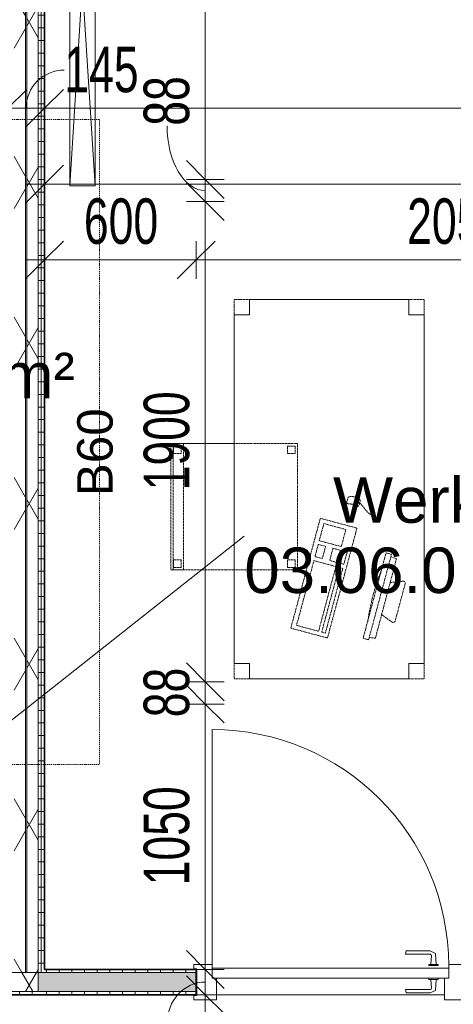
# Model space of a CAD drawing. Header units: millimetres. Extents: x -80560 to 110805, y -11020 to 52719.
# Tile 121 of 145: x 62070 to 63782, y 39612 to 43507. Entities that reach past the tile are written whole.
import ezdxf

# ---------------------------------------------------------------- set-up
doc = ezdxf.new("R2010")
doc.units = ezdxf.units.MM
doc.linetypes.add('DASHDOT2', pattern=[8, 4, -2, 0, -2])
doc.linetypes.add('DASHED2', pattern=[6, 4, -2])
for name, color, linetype, lineweight in [('A-ANNO-DIMS', 211, 'Continuous', 9), ('A-ANNO-DIMS-100', 211, 'Continuous', 9), ('A-ANNO-NOTE', 131, 'Continuous', 18), ('A-AREA-IDEN', 2, 'Continuous', 9), ('A-DETL-GENF', 92, 'Continuous', 18), ('A-DOOR', 31, 'Continuous', 18), ('A-GLAZ', 151, 'Continuous', 18), ('A-WALL', 113, 'Continuous', 35), ('A-WALL-PATT', 111, 'Continuous', 35), ('E-ELEC-EQPM', 71, 'Continuous', 18), ('I-FURN', 30, 'Continuous', 18), ('I-WALL', 2, 'Continuous', 18)]:
    doc.layers.add(name, color=color, linetype=linetype, lineweight=lineweight)
doc.styles.add('Arial', font='arial.ttf', dxfattribs={"height": 180})
doc.styles.add('Arial_1', font='arial.ttf', dxfattribs={"height": 140})
doc.styles.add('Arial_5', font='arial.ttf', dxfattribs={"width": 0.7, "height": 180})
doc.dimstyles.new('n3o_1_8', dxfattribs={"dimscale": 304.8, "dimtxt": 183.646692, "dimasz": 0.492126, "dimexe": 0.246063, "dimexo": 0.0625, "dimgap": 0.032808, "dimtad": 1, "dimdec": 0, "dimdsep": 46, "dimtxsty": 'Arial_5', "dimblk1": 'OBLIQUE', "dimblk2": 'OBLIQUE', "dimsah": 1, "dimcen": 0.09, "dimdle": 0.246063, "dimazin": 0, "dimtfac": 1, "dimtdec": 4, "dimtix": 1, "dimtmove": 0, "dimatfit": 3, "dimfxl": 0.246063, "dimfxlon": 1, "dimtvp": 1, "dimtolj": 1, "dimtzin": 0, "dimarcsym": 2})
doc.dimstyles.new('n3o_1_8_1', dxfattribs={"dimscale": 304.8, "dimtxt": 183.646692, "dimasz": 0.492126, "dimexe": 0.246063, "dimexo": 0.0625, "dimgap": 0.032808, "dimtad": 1, "dimdec": 0, "dimdsep": 46, "dimtxsty": 'Arial_5', "dimblk1": 'OBLIQUE', "dimblk2": 'OBLIQUE', "dimsah": 1, "dimcen": 0.09, "dimdle": 0.246063, "dimazin": 0, "dimtfac": 1, "dimtdec": 4, "dimtix": 1, "dimtmove": 1, "dimatfit": 3, "dimfxl": 0.246063, "dimfxlon": 1, "dimtvp": 1, "dimtolj": 1, "dimtzin": 0, "dimarcsym": 2})
doc.dimstyles.new('n3o_1_8_3', dxfattribs={"dimscale": 304.8, "dimtxt": 183.646692, "dimasz": 0.492126, "dimexe": 0.246063, "dimexo": 0.0625, "dimgap": 0.032808, "dimtad": 1, "dimdec": 0, "dimdsep": 46, "dimtxsty": 'Arial_5', "dimblk1": 'OBLIQUE', "dimblk2": 'OBLIQUE', "dimsah": 1, "dimcen": 0.09, "dimdle": 0.246063, "dimazin": 0, "dimtfac": 1, "dimtdec": 4, "dimtix": 1, "dimtmove": 0, "dimatfit": 3, "dimfxl": 0.246063, "dimfxlon": 1, "dimtvp": 1, "dimtolj": 1, "dimtzin": 0, "dimarcsym": 2})
pattern_1 = [(60, (24894.82, 0), (-274.963, 158.75), []), (120, (24894.82, 0), (-274.963, -158.75), [])]
pattern_2 = [(3e-13, (62022.32, 43775), (-2e-13, 50), [])]
pattern_3 = [(90, (67525.82, 39650), (-50, -1e-13), [])]

# ---------------------------------------------------------------- blocks, each defined once
blk = doc.blocks.new('32_n3o_deur_enkel met zijlicht - 90x139_17_K_930_2410x2070_deur glasstrook-33349589-DO_03 derde verdieping')
at = {"layer": 'A-GLAZ'}
for p, q in [((-1035, 70), (-945, 70)), ((-1035, 53), (-1035, 70)), ((-1023, 53), (-1035, 53)), ((-1023, -52), (-1023, 53)), ((-945, 70), (-945, -15)), ((-45, 70), (-945, 70)), ((-45, 70), (45, 70)), ((-45, -15), (-45, 70)), ((45, 70), (45, -15)), ((945, 70), (1035, 70)), ((945, -15), (945, 70)), ((1023, 53), (1023, -52)), ((1035, 53), (1023, 53)), ((1035, 70), (1035, 53)), ((-1035, -52), (-1023, -52)), ((-1035, -69), (-1035, -52)), ((-962, -69), (-1035, -69)), ((-962, -39), (-962, -69)), ((-962, -69), (-28, -69)), ((-28, -69), (-28, -39)), ((28, -69), (-28, -69)), ((28, -55), (28, -69)), ((962, -69), (962, -55)), ((1035, -69), (962, -69)), ((1023, -52), (1035, -52)), ((1035, -52), (1035, -69))]:
    blk.add_line(p, q, dxfattribs=at)
blk = doc.blocks.new('30_n3o_deur_dicht - 40mm_draai_LS-31987325-DO_03 derde verdieping')
at = {"layer": 'A-DOOR'}
for p, q in [((-934, -40), (-934, 0)), ((-934, 0), (0, 0)), ((0, 0), (0, -40)), ((0, -40), (-934, -40))]:
    blk.add_line(p, q, dxfattribs=at)
blk = doc.blocks.new('30_n3o_beslag_deurkruk_met_schild - std-887349-DO_03 derde verdieping')
at = {"layer": 'A-DOOR'}
for p, q in [((-10, 5), (-7.8, 48.4)), ((-7.8, 48.4), (12.7, 58)), ((8.3, 39.7), (10, 5)), ((12.7, 58), (108, 58)), ((111, 45), (13.3, 45)), ((108, 58), (111, 45)), ((18.5, 5), (-18.5, 5)), ((-18.5, 5), (-18.5, 0)), ((18.5, 0), (18.5, 5))]:
    blk.add_line(p, q, dxfattribs=at)
at = {"layer": 'A-DOOR', "flags": 128}
blk.add_lwpolyline([(13.3, 45), (11.3, 44.6), (9.6, 43.4), (8.6, 41.7), (8.3, 39.7)], dxfattribs=at)
blk = doc.blocks.new('30_n3o_beslag_deurkruk_met_schild - std-V215-DO_03 derde verdieping')
at = {"layer": 'A-DOOR'}
for p, q in [((18.5, 0), (-18.5, 0)), ((-18.5, 0), (-18.5, -5)), ((18.5, -5), (18.5, 0)), ((-18.5, -5), (18.5, -5)), ((-7.8, -48.4), (-10, -5)), ((10, -5), (8.3, -39.7)), ((12.7, -58), (-7.8, -48.4)), ((108, -58), (12.7, -58)), ((13.3, -45), (111, -45)), ((111, -45), (108, -58))]:
    blk.add_line(p, q, dxfattribs=at)
at = {"layer": 'A-DOOR', "flags": 128}
blk.add_lwpolyline([(8.3, -39.7), (8.6, -41.7), (9.6, -43.4), (11.3, -44.6), (13.3, -45)], dxfattribs=at)
blk = doc.blocks.new('00_n3o_symbool_swingangle - std-31756284-DO_03 derde verdieping')
at = {"layer": 'A-DOOR'}
blk.add_line((-415, 10), (-415, 944), dxfattribs=at)
blk.add_arc((-415, 10), 934, 360, 90, dxfattribs=at)
blk = doc.blocks.new('82_tafel1 - tafel 750x1500x700 2-30673035-DO_03 derde verdieping')
at = {"layer": 'I-FURN', "linetype": 'DASHED2'}
for p, q in [((750, 375), (-750, 375)), ((-750, 375), (-750, -375)), ((750, 375), (-750, 375)), ((-750, 375), (-750, -375)), ((-750, 375), (-750, 315)), ((-690, 375), (-750, 375)), ((-690, 315), (-690, 375)), ((-690, 375), (690, 375)), ((-690, 375), (-690, 315)), ((690, 375), (690, 315)), ((690, 315), (690, 375)), ((750, 375), (690, 375)), ((750, -375), (750, 375)), ((750, -375), (750, 375)), ((750, 315), (750, 375)), ((-750, -315), (-750, 315)), ((-750, 315), (-690, 315)), ((-690, 315), (-750, 315)), ((690, 315), (750, 315)), ((750, 315), (690, 315)), ((750, 315), (750, -315)), ((-690, -315), (-750, -315)), ((-750, -315), (-690, -315)), ((-750, -315), (-750, -375)), ((-690, -375), (-690, -315)), ((-690, -315), (-690, -375)), ((750, -315), (690, -315)), ((690, -315), (690, -375)), ((690, -375), (690, -315)), ((690, -315), (750, -315)), ((750, -375), (750, -315)), ((-750, -375), (750, -375)), ((-750, -375), (750, -375)), ((-750, -375), (-690, -375)), ((690, -375), (-690, -375)), ((690, -375), (750, -375))]:
    blk.add_line(p, q, dxfattribs=at)
blk = doc.blocks.new('82_zitmeubel - stoel 500x500-V244-DO_03 derde verdieping')
at = {"layer": 'I-FURN', "linetype": 'DASHED2'}
for p, q in [((-192.1, -13), (-192.1, 237)), ((-192.1, 237), (-192.1, -13)), ((-192.1, 237), (307.9, 237)), ((-192.1, 237), (307.9, 237)), ((307.9, 237), (307.9, -13)), ((307.9, -13), (307.9, 237)), ((-182.1, 226), (-182.1, 198)), ((-182.1, 198), (-182.1, 226)), ((-153.1, 227), (-181.1, 227)), ((-181.1, 227), (-153.1, 227)), ((-181.1, 197), (-153.1, 197)), ((-153.1, 197), (-181.1, 197)), ((-152.1, 198), (-152.1, 226)), ((-152.1, 226), (-152.1, 198)), ((267.9, 226), (267.9, 198)), ((267.9, 198), (267.9, 226)), ((296.9, 227), (268.9, 227)), ((268.9, 227), (296.9, 227)), ((268.9, 197), (296.9, 197)), ((296.9, 197), (268.9, 197)), ((297.9, 198), (297.9, 226)), ((297.9, 226), (297.9, 198)), ((-192.1, -213), (-192.1, -13)), ((-192.1, -13), (-192.1, -263)), ((307.9, -13), (307.9, -213)), ((307.9, -263), (307.9, -13)), ((-192.1, -254.1), (-192.1, -213)), ((307.9, -213), (-192.1, -213)), ((-182.1, -224), (-182.1, -252)), ((-182.1, -252), (-182.1, -224)), ((-153.1, -223), (-181.1, -223)), ((-181.1, -223), (-153.1, -223)), ((-152.1, -252), (-152.1, -224)), ((-152.1, -224), (-152.1, -252)), ((267.9, -224), (267.9, -252)), ((267.9, -252), (267.9, -224)), ((296.9, -223), (268.9, -223)), ((268.9, -223), (296.9, -223)), ((297.9, -252), (297.9, -224)), ((297.9, -224), (297.9, -252)), ((307.9, -213), (307.9, -254.1)), ((-192.1, -263), (-192.1, -254.1)), ((307.9, -254.1), (-192.1, -254.1)), ((-192.1, -263), (307.9, -263)), ((-192.1, -263), (307.9, -263)), ((-181.1, -253), (-153.1, -253)), ((-153.1, -253), (-181.1, -253)), ((268.9, -253), (296.9, -253)), ((296.9, -253), (268.9, -253)), ((307.9, -254.1), (307.9, -263))]:
    blk.add_line(p, q, dxfattribs=at)
for centre, start, end in [((-181.1, 226), 120, 180), ((-181.1, 226), 135, 180), ((-181.1, 198), 180, 270), ((-181.1, 198), 180, 225), ((-181.1, 226), 90, 135), ((-181.1, 198), 225, 270), ((-181.1, 226), 90, 120), ((-153.1, 226), 360, 90), ((-153.1, 226), 45, 90), ((-153.1, 198), 270, 0), ((-153.1, 198), 270, 300), ((-153.1, 198), 300, 0), ((-153.1, 226), 30, 45), ((-153.1, 226), 360, 30), ((268.9, 226), 90, 180), ((268.9, 226), 105, 180), ((268.9, 198), 180, 270), ((268.9, 198), 180, 270), ((268.9, 226), 90, 105), ((296.9, 226), 75, 90), ((296.9, 226), 75, 90), ((296.9, 198), 270, 360), ((296.9, 198), 270, 330), ((296.9, 226), 15, 75), ((296.9, 226), 360, 75), ((296.9, 198), 330, 360), ((296.9, 226), 360, 15), ((-181.1, -224), 90, 180), ((-181.1, -224), 90, 180), ((-153.1, -224), 0, 90), ((-153.1, -224), 0, 90), ((268.9, -224), 90, 180), ((268.9, -224), 90, 180), ((296.9, -224), 0, 90), ((296.9, -224), 60, 90), ((296.9, -224), 0, 60), ((-181.1, -252), 180, 270), ((-181.1, -252), 180, 270), ((-153.1, -252), 270, 0), ((-153.1, -252), 270, 0), ((268.9, -252), 180, 270), ((268.9, -252), 180, 270), ((296.9, -252), 270, 0), ((296.9, -252), 270, 285), ((296.9, -252), 285, 0)]:
    blk.add_arc(centre, 1, start, end, dxfattribs=at)
blk = doc.blocks.new('82_computer - std-30673037-DO_03 derde verdieping')
at = {"layer": 'I-FURN', "linetype": 'DASHED2'}
for p, q in [((-225, 0), (225, 0)), ((-225, -150), (-225, 0)), ((-208.5, -19), (56.6, -19)), ((-208.5, -109), (-208.5, -19)), ((56.6, -19), (56.6, -109)), ((73.4, -19), (123.4, -19)), ((73.4, -49), (73.4, -19)), ((123.4, -19), (123.4, -49)), ((138.4, -19), (208.4, -19)), ((138.4, -109), (138.4, -19)), ((208.4, -19), (208.4, -109)), ((225, 0), (225, -150)), ((123.4, -49), (73.4, -49)), ((56.6, -109), (-208.5, -109)), ((73.4, -79), (123.4, -79)), ((73.4, -109), (73.4, -79)), ((123.4, -109), (73.4, -109)), ((123.4, -79), (123.4, -109)), ((208.4, -109), (138.4, -109)), ((316.4, -84.6), (330.8, -84.6)), ((225, -150), (-225, -150)), ((-208.5, -121.9), (56.6, -121.9)), ((-208.5, -136.9), (-208.5, -121.9)), ((56.6, -136.9), (-208.5, -136.9)), ((56.6, -121.9), (56.6, -136.9)), ((73.4, -121.9), (123.4, -121.9)), ((73.4, -136.9), (73.4, -121.9)), ((123.4, -136.9), (73.4, -136.9)), ((123.4, -121.9), (123.4, -136.9)), ((340.9, -118.9), (310.5, -118.9)), ((330.8, -134.6), (316.4, -134.6)), ((321.6, -131.6), (321.6, -121.9)), ((321.6, -121.9), (325.5, -121.9)), ((325.5, -131.6), (321.6, -131.6)), ((323.6, -118.9), (323.6, -121.9)), ((323.6, -131.6), (323.6, -134.6)), ((325.5, -121.9), (325.5, -131.6)), ((-189.7, -286.2), (160.3, -286.2)), ((-189.7, -308.7), (-189.7, -286.2)), ((160.3, -308.7), (-189.7, -308.7)), ((-179.7, -308.7), (-177.2, -333)), ((148, -332.1), (150.3, -308.7)), ((160.3, -286.2), (160.3, -308.7)), ((-177.2, -333), (148, -332.1)), ((-98.4, -380), (-80.4, -332.7)), ((50.9, -332.3), (69, -380)), ((61.6, -390.8), (-90.9, -390.8))]:
    blk.add_line(p, q, dxfattribs=at)
for centre, radius, start, end in [((316.4, -92.6), 8, 90, 180), ((261.6, -109.6), 49.8, 340.0126, 19.9874), ((330.8, -92.6), 8, 0, 90), ((292, -109.6), 49.8, 340.0126, 19.9874), ((316.4, -126.6), 8, 180, 270), ((330.8, -126.6), 8, 270, 360), ((-14.7, -1180.4), 900.1, 83.4513, 96.5487), ((-90.9, -382.8), 8, 159.186, 270), ((61.6, -382.8), 8, 270, 20.814)]:
    blk.add_arc(centre, radius, start, end, dxfattribs=at)
blk.add_open_spline([(290.2, -192.8), (295.7, -164.5), (318.8, -151.1), (323.6, -134.6)], degree=3, dxfattribs=at)
blk = doc.blocks.new('82_apparaat_rechthoekig_met clearance - Digiboard-30673038-DO_03 derde verdieping')
at = {"layer": 'E-ELEC-EQPM'}
for p, q in [((50, 800), (-50, 800)), ((-50, 800), (-50, -800)), ((50, 800), (-50, 800)), ((-50, 800), (-50, -800)), ((50, -800), (-50, 800)), ((-50, -800), (50, 800)), ((50, 800), (-50, 800)), ((-50, 800), (-50, -800)), ((50, -800), (50, 800)), ((50, -800), (50, 800)), ((50, -800), (50, 800)), ((-50, -800), (50, -800)), ((-50, -800), (50, -800)), ((-50, -800), (50, -800))]:
    blk.add_line(p, q, dxfattribs=at)
blk = doc.blocks.new('01_n3o_symbool_lijn_met_tekst - brandwerend_B60-32162748-DO_03 derde verdieping')
at = {"layer": 'A-DETL-GENF', "color": 3, "linetype": 'DASHDOT2'}
blk.add_line((0, 0), (1957.3, 0), dxfattribs=at)
blk = doc.blocks.new('01_n3o_symbool_lijn_met_tekst - brandwerend_B60-31177811-DO_03 derde verdieping')
at = {"layer": 'A-DETL-GENF', "color": 3, "linetype": 'DASHDOT2'}
blk.add_line((0, 0), (2551.3, 0), dxfattribs=at)
blk = doc.blocks.new('DIMBLOCK196-DO_03 derde verdieping')
at = {"layer": 'A-ANNO-DIMS-100'}
for p, q in [((61782.3, 43156.7), (61857.3, 43231.7)), ((61782.3, 43231.7), (61782.3, 43081.7)), ((61782.3, 43156.7), (61782.3, 43231.7)), ((62022.3, 43156.7), (62097.3, 43231.7)), ((62022.3, 43231.7), (62022.3, 43081.7)), ((62022.3, 43156.7), (62022.3, 43231.7)), ((61782.3, 43156.7), (61707.3, 43081.7)), ((61782.3, 43156.7), (62022.3, 43156.7)), ((62022.3, 43156.7), (61947.3, 43081.7))]:
    blk.add_line(p, q, dxfattribs=at)
blk.add_ellipse((61730.8, 43156.7), major_axis=(171.5, 0), ratio=0.881966, start_param=0, end_param=1.570796, dxfattribs=at)
at = {"layer": 'A-ANNO-DIMS-100', "color": 0, "insert": (61442.6, 43400.4), "char_height": 180, "width": 345.821, "attachment_point": 1, "line_spacing_factor": 0.941778, "style": 'Arial_5'}
blk.add_mtext('240', dxfattribs=at)
blk = doc.blocks.new('_Oblique')
at = {"color": 0, "linetype": 'ByBlock', "lineweight": -2}
blk.add_line((-0.5, -0.5), (0.5, 0.5), dxfattribs=at)
blk = doc.blocks.new('DIMBLOCK197-DO_03 derde verdieping')
at = {"layer": 'A-ANNO-DIMS-100'}
for p, q in [((62022.3, 43156.7), (62097.3, 43231.7)), ((62022.3, 43231.7), (62022.3, 43081.7)), ((62022.3, 43156.7), (62022.3, 43231.7)), ((62167.3, 43156.7), (62242.3, 43231.7)), ((62167.3, 43231.7), (62167.3, 43081.7)), ((62167.3, 43156.7), (62167.3, 43231.7)), ((62022.3, 43156.7), (61947.3, 43081.7)), ((62022.3, 43156.7), (62167.3, 43156.7)), ((62167.3, 43156.7), (62092.3, 43081.7))]:
    blk.add_line(p, q, dxfattribs=at)
blk.add_ellipse((62245.8, 43156.7), major_axis=(0, 151.3), ratio=0.998389, start_param=0, end_param=1.570796, dxfattribs=at)
at = {"layer": 'A-ANNO-DIMS-100', "color": 0, "insert": (62245.8, 43400.4), "char_height": 180, "width": 345.821, "attachment_point": 1, "line_spacing_factor": 0.941778, "style": 'Arial_5'}
blk.add_mtext('145', dxfattribs=at)
blk = doc.blocks.new('DIMBLOCK198-DO_03 derde verdieping')
at = {"layer": 'A-ANNO-DIMS-100'}
for p, q in [((62167.3, 43156.7), (62242.3, 43231.7)), ((62167.3, 43231.7), (62167.3, 43081.7)), ((62167.3, 43156.7), (62167.3, 43231.7)), ((67244.8, 43156.7), (67319.8, 43231.7)), ((67244.8, 43231.7), (67244.8, 43081.7)), ((67244.8, 43156.7), (67244.8, 43231.7)), ((62167.3, 43156.7), (62092.3, 43081.7)), ((62167.3, 43156.7), (67244.8, 43156.7)), ((67244.8, 43156.7), (67169.8, 43081.7))]:
    blk.add_line(p, q, dxfattribs=at)
at = {"layer": 'A-ANNO-DIMS-100', "color": 0, "insert": (64513.9, 43400.4), "char_height": 180, "width": 461.094, "attachment_point": 1, "line_spacing_factor": 0.941778, "style": 'Arial_5'}
blk.add_mtext('5078', dxfattribs=at)
blk = doc.blocks.new('DIMBLOCK347-DO_03 derde verdieping')
at = {"layer": 'A-ANNO-DIMS-100'}
for p, q in [((62803, 39750), (62728, 39825)), ((62728, 39750), (62878, 39750)), ((62803, 39750), (62728, 39750)), ((62803, 39575), (62803, 39750)), ((62803, 39750), (62878, 39675)), ((62803, 39650), (62728, 39725)), ((62728, 39650), (62878, 39650)), ((62803, 39650), (62728, 39650)), ((62803, 39650), (62878, 39575))]:
    blk.add_line(p, q, dxfattribs=at)
blk.add_ellipse((62803, 39536.1), major_axis=(0, 163.9), ratio=0.922811, start_param=0, end_param=1.570796, dxfattribs=at)
at = {"layer": 'A-ANNO-DIMS-100', "color": 0, "insert": (62559.3, 39247.9), "char_height": 180, "width": 345.821, "attachment_point": 1, "rotation": 90, "line_spacing_factor": 0.941778, "style": 'Arial_5'}
blk.add_mtext('100', dxfattribs=at)
blk = doc.blocks.new('DIMBLOCK348-DO_03 derde verdieping')
at = {"layer": 'A-ANNO-DIMS-100'}
for p, q in [((62803, 40800), (62728, 40875)), ((62728, 40800), (62878, 40800)), ((62803, 40800), (62728, 40800)), ((62803, 39750), (62803, 40800)), ((62803, 40800), (62878, 40725)), ((62803, 39750), (62728, 39825)), ((62728, 39750), (62878, 39750)), ((62803, 39750), (62728, 39750)), ((62803, 39750), (62878, 39675))]:
    blk.add_line(p, q, dxfattribs=at)
at = {"layer": 'A-ANNO-DIMS-100', "color": 0, "insert": (62559.3, 40082.9), "char_height": 180, "width": 461.094, "attachment_point": 1, "rotation": 90, "line_spacing_factor": 0.941778, "style": 'Arial_5'}
blk.add_mtext('1050', dxfattribs=at)
blk = doc.blocks.new('DIMBLOCK349-DO_03 derde verdieping')
at = {"layer": 'A-ANNO-DIMS-100'}
for p, q in [((62803, 40887.5), (62728, 40962.5)), ((62728, 40887.5), (62878, 40887.5)), ((62803, 40887.5), (62728, 40887.5)), ((62803, 40800), (62728, 40875)), ((62803, 40800), (62803, 40887.5)), ((62803, 40887.5), (62878, 40812.5)), ((62728, 40800), (62878, 40800)), ((62803, 40800), (62728, 40800)), ((62803, 40800), (62878, 40725))]:
    blk.add_line(p, q, dxfattribs=at)
at = {"layer": 'A-ANNO-DIMS-100', "color": 0, "insert": (62559.3, 40747.7), "char_height": 180, "width": 230.547, "attachment_point": 1, "rotation": 90, "line_spacing_factor": 0.941778, "style": 'Arial_5'}
blk.add_mtext('88', dxfattribs=at)
blk = doc.blocks.new('DIMBLOCK350-DO_03 derde verdieping')
at = {"layer": 'A-ANNO-DIMS-100'}
for p, q in [((62803, 42787.5), (62728, 42862.5)), ((62728, 42787.5), (62878, 42787.5)), ((62803, 42787.5), (62728, 42787.5)), ((62803, 40887.5), (62803, 42787.5)), ((62803, 42787.5), (62878, 42712.5)), ((62803, 40887.5), (62728, 40962.5)), ((62728, 40887.5), (62878, 40887.5)), ((62803, 40887.5), (62728, 40887.5)), ((62803, 40887.5), (62878, 40812.5))]:
    blk.add_line(p, q, dxfattribs=at)
at = {"layer": 'A-ANNO-DIMS-100', "color": 0, "insert": (62559.3, 41645.4), "char_height": 180, "width": 461.094, "attachment_point": 1, "rotation": 90, "line_spacing_factor": 0.941778, "style": 'Arial_5'}
blk.add_mtext('1900', dxfattribs=at)
blk = doc.blocks.new('DIMBLOCK351-DO_03 derde verdieping')
at = {"layer": 'A-ANNO-DIMS-100'}
for p, q in [((62803, 42875), (62728, 42950)), ((62728, 42875), (62878, 42875)), ((62803, 42875), (62728, 42875)), ((62803, 42787.5), (62728, 42862.5)), ((62803, 42787.5), (62803, 42875)), ((62803, 42875), (62878, 42800)), ((62728, 42787.5), (62878, 42787.5)), ((62803, 42787.5), (62728, 42787.5)), ((62803, 42787.5), (62878, 42712.5))]:
    blk.add_line(p, q, dxfattribs=at)
blk.add_ellipse((62803, 43088), major_axis=(0, 256.8), ratio=0.589146, start_param=1.570796, end_param=3.141593, dxfattribs=at)
at = {"layer": 'A-ANNO-DIMS-100', "color": 0, "insert": (62559.3, 43088), "char_height": 180, "width": 230.547, "attachment_point": 1, "rotation": 90, "line_spacing_factor": 0.941778, "style": 'Arial_5'}
blk.add_mtext('88', dxfattribs=at)
blk = doc.blocks.new('DIMBLOCK352-DO_03 derde verdieping')
at = {"layer": 'A-ANNO-DIMS-100'}
for p, q in [((62803, 47550), (62728, 47625)), ((62728, 47550), (62878, 47550)), ((62803, 47550), (62728, 47550)), ((62803, 42875), (62803, 47550)), ((62803, 47550), (62878, 47475)), ((62803, 42875), (62728, 42950)), ((62728, 42875), (62878, 42875)), ((62803, 42875), (62728, 42875)), ((62803, 42875), (62878, 42800))]:
    blk.add_line(p, q, dxfattribs=at)
at = {"layer": 'A-ANNO-DIMS-100', "color": 0, "insert": (62559.3, 45020.4), "char_height": 180, "width": 461.094, "attachment_point": 1, "rotation": 90, "line_spacing_factor": 0.941778, "style": 'Arial_5'}
blk.add_mtext('4675', dxfattribs=at)
blk = doc.blocks.new('DIMBLOCK408-DO_03 derde verdieping')
at = {"layer": 'A-ANNO-DIMS-100'}
for p, q in [((62167.3, 42856.7), (62242.3, 42931.7)), ((62167.3, 42931.7), (62167.3, 42781.7)), ((62167.3, 42856.7), (62167.3, 42931.7)), ((66644.8, 42856.7), (66719.8, 42931.7)), ((66644.8, 42781.7), (66644.8, 42931.7)), ((62092.3, 42856.7), (66644.8, 42856.7)), ((62167.3, 42856.7), (62092.3, 42781.7)), ((66644.8, 42856.7), (66569.8, 42781.7)), ((66644.8, 42856.7), (66644.8, 42781.7))]:
    blk.add_line(p, q, dxfattribs=at)
at = {"layer": 'A-ANNO-DIMS-100', "color": 0, "insert": (64213.9, 43100.4), "char_height": 180, "width": 461.094, "attachment_point": 1, "line_spacing_factor": 0.941778, "style": 'Arial_5'}
blk.add_mtext('4478', dxfattribs=at)
blk = doc.blocks.new('DIMBLOCK411-DO_03 derde verdieping')
at = {"layer": 'A-ANNO-DIMS-100'}
for p, q in [((62167.3, 42556.7), (62242.3, 42631.7)), ((62167.3, 42631.7), (62167.3, 42481.7)), ((62167.3, 42556.7), (62167.3, 42631.7)), ((62767.3, 42556.7), (62842.3, 42631.7)), ((62767.3, 42481.7), (62767.3, 42631.7)), ((62092.3, 42556.7), (62767.3, 42556.7)), ((62167.3, 42556.7), (62092.3, 42481.7)), ((62767.3, 42556.7), (62692.3, 42481.7)), ((62767.3, 42556.7), (62767.3, 42481.7))]:
    blk.add_line(p, q, dxfattribs=at)
at = {"layer": 'A-ANNO-DIMS-100', "color": 0, "insert": (62323.2, 42800.4), "char_height": 180, "width": 345.821, "attachment_point": 1, "line_spacing_factor": 0.941778, "style": 'Arial_5'}
blk.add_mtext('600', dxfattribs=at)
blk = doc.blocks.new('DIMBLOCK412-DO_03 derde verdieping')
at = {"layer": 'A-ANNO-DIMS-100'}
for p, q in [((62767.3, 42556.7), (62842.3, 42631.7)), ((62767.3, 42481.7), (62767.3, 42631.7)), ((64817.3, 42556.7), (64892.3, 42631.7)), ((64817.3, 42481.7), (64817.3, 42631.7)), ((62767.3, 42556.7), (62692.3, 42481.7)), ((62767.3, 42556.7), (64817.3, 42556.7)), ((62767.3, 42556.7), (62767.3, 42481.7)), ((64817.3, 42556.7), (64742.3, 42481.7)), ((64817.3, 42556.7), (64817.3, 42481.7))]:
    blk.add_line(p, q, dxfattribs=at)
at = {"layer": 'A-ANNO-DIMS-100', "color": 0, "insert": (63600.2, 42800.4), "char_height": 180, "width": 461.094, "attachment_point": 1, "line_spacing_factor": 0.941778, "style": 'Arial_5'}
blk.add_mtext('2050', dxfattribs=at)

msp = doc.modelspace()

# ---------------------------------------------------------------- hatches: boundary and pattern name
at = {"layer": 'A-WALL-PATT', "lineweight": 18}
h = msp.add_hatch(dxfattribs=at)
h.set_pattern_fill('FP_2', color=256, style=0, pattern_type=2)
h.set_pattern_definition(pattern_1)
h.paths.add_polyline_path([(62092.3, 39737.5), (62092.3, 47800), (62047.3, 47800), (62047.3, 39737.5)], flags=0)
h = msp.add_hatch(dxfattribs=at)
h.set_pattern_fill('FP_2', color=256, style=0, pattern_type=2)
h.set_pattern_definition(pattern_1)
h.paths.add_polyline_path([(62142.3, 39737.5), (62142.3, 47800), (62097.3, 47800), (62097.3, 39737.5)], flags=0)
h = msp.add_hatch(dxfattribs=at)
h.set_pattern_fill('FP_36', color=256, angle=90, style=0, pattern_type=2)
h.set_pattern_definition(pattern_2)
h.paths.add_polyline_path([(62154.8, 39737.5), (62154.8, 47800), (62142.3, 47800), (62142.3, 39737.5), (62145.9, 39737.5)], flags=0)
h = msp.add_hatch(dxfattribs=at)
h.set_pattern_fill('FP_36', color=256, angle=90, style=0, pattern_type=2)
h.set_pattern_definition(pattern_2)
h.paths.add_polyline_path([(62167.3, 39737.5), (62167.3, 47800), (62154.8, 47800), (62154.8, 39737.5)], flags=0)
h = msp.add_hatch(dxfattribs=at)
h.set_pattern_fill('FP_2', color=256, style=0, pattern_type=2)
h.set_pattern_definition(pattern_1)
h.paths.add_polyline_path([(60599.8, 39662.5), (60739.8, 39662.5), (60739.8, 39737.5), (60599.8, 39737.5)], flags=0)
h.paths.add_polyline_path([(62142.3, 39662.5), (62142.3, 39737.5), (61799.8, 39737.5), (61799.8, 39662.5), (61852.3, 39662.5)], flags=0)
h.paths.add_polyline_path([(59469.8, 39662.5), (59539.8, 39662.5), (59539.8, 39737.5), (59469.8, 39737.5)], flags=0)
at = {"layer": 'A-WALL-PATT', "lineweight": 5}
h = msp.add_hatch(color=256, dxfattribs=at)
h.paths.add_polyline_path([(72884.3, 39662.5), (72884.3, 39737.5), (72224.8, 39737.5), (72224.8, 39662.5), (72424.4, 39662.5)], flags=0)
h.paths.add_polyline_path([(71164.8, 39662.5), (71164.8, 39737.5), (70114.8, 39737.5), (70114.8, 39662.5), (70662.4, 39662.5)], flags=0)
h.paths.add_polyline_path([(67874.8, 39662.5), (68064.8, 39662.5), (68064.8, 39737.5), (67874.8, 39737.5)], flags=0)
h.paths.add_polyline_path([(66624.8, 39662.5), (66814.8, 39662.5), (66814.8, 39737.5), (66624.8, 39737.5)], flags=0)
h.paths.add_polyline_path([(65564.8, 39662.5), (65564.8, 39737.5), (64817.3, 39737.5), (64817.3, 39662.5), (65376.3, 39662.5)], flags=0)
h.paths.add_polyline_path([(62767.3, 39662.5), (62767.3, 39737.5), (62142.3, 39737.5), (62142.3, 39662.5), (62439.6, 39662.5)], flags=0)
at = {"layer": 'A-WALL-PATT', "lineweight": 18}
h = msp.add_hatch(dxfattribs=at)
h.set_pattern_fill('FP_85', color=256, angle=90, style=0, pattern_type=2)
h.set_pattern_definition(pattern_3)
h.paths.add_polyline_path([(72884.3, 39737.5), (72884.3, 39750), (72224.8, 39750), (72224.8, 39737.5), (72424.4, 39737.5)], flags=0)
h.paths.add_polyline_path([(71164.8, 39737.5), (71164.8, 39750), (70114.8, 39750), (70114.8, 39737.5), (70662.4, 39737.5)], flags=0)
h.paths.add_polyline_path([(68064.8, 39737.5), (68064.8, 39750), (68032.3, 39750), (68032.3, 39737.5)], flags=0)
h.paths.add_polyline_path([(66732.3, 39737.5), (66814.8, 39737.5), (66814.8, 39750), (66732.3, 39750)], flags=0)
h.paths.add_polyline_path([(67874.8, 39737.5), (67957.3, 39737.5), (67957.3, 39750), (67874.8, 39750)], flags=0)
h.paths.add_polyline_path([(64817.3, 39737.5), (65564.8, 39737.5), (65564.8, 39750), (64817.3, 39750)], flags=0)
h.paths.add_polyline_path([(66624.8, 39737.5), (66657.3, 39737.5), (66657.3, 39750), (66624.8, 39750)], flags=0)
h.paths.add_polyline_path([(62167.3, 39737.5), (62767.3, 39737.5), (62767.3, 39750), (62167.3, 39750)], flags=0)
h = msp.add_hatch(dxfattribs=at)
h.set_pattern_fill('FP_34', color=256, angle=90, style=0, pattern_type=2)
h.set_pattern_definition([(90, (60818.57, 39650), (-50, -2e-13), [])])
h.paths.add_polyline_path([(62142.3, 39650), (62167.3, 39650), (62167.3, 39662.5), (61799.8, 39662.5), (61799.8, 39650), (61852.3, 39650)], flags=0)
h.paths.add_polyline_path([(60739.8, 39650), (60739.8, 39662.5), (60599.8, 39662.5), (60599.8, 39650), (60677.6, 39650)], flags=0)
h.paths.add_polyline_path([(59469.8, 39650), (59539.8, 39650), (59539.8, 39662.5), (59469.8, 39662.5)], flags=0)
h = msp.add_hatch(dxfattribs=at)
h.set_pattern_fill('FP_85', color=256, angle=90, style=0, pattern_type=2)
h.set_pattern_definition(pattern_3)
h.paths.add_polyline_path([(72884.3, 39650), (72884.3, 39662.5), (72224.8, 39662.5), (72224.8, 39650), (72424.4, 39650)], flags=0)
h.paths.add_polyline_path([(71164.8, 39650), (71164.8, 39662.5), (70114.8, 39662.5), (70114.8, 39650), (70662.4, 39650)], flags=0)
h.paths.add_polyline_path([(66624.8, 39650), (66814.8, 39650), (66814.8, 39662.5), (66624.8, 39662.5)], flags=0)
h.paths.add_polyline_path([(67874.8, 39650), (68064.8, 39650), (68064.8, 39662.5), (67874.8, 39662.5)], flags=0)
h.paths.add_polyline_path([(65564.8, 39650), (65564.8, 39662.5), (64817.3, 39662.5), (64817.3, 39650), (65376.3, 39650)], flags=0)
h.paths.add_polyline_path([(62167.3, 39650), (62767.3, 39650), (62767.3, 39662.5), (62167.3, 39662.5)], flags=0)

# ---------------------------------------------------------------- linework, layer by layer
at = {"layer": 'A-AREA-IDEN'}
msp.add_line((61385.5, 40221.1), (62956.9, 41463.9), dxfattribs=at)
at = {"layer": 'A-WALL', "lineweight": 18}
for p, q in [((62092.3, 47800), (62092.3, 39737.5)), ((62097.3, 47800), (62097.3, 39737.5)), ((62142.3, 47800), (62142.3, 39737.5)), ((62154.8, 47800), (62154.8, 39737.5)), ((61799.8, 39737.5), (62142.3, 39737.5)), ((62142.3, 39737.5), (62767.3, 39737.5)), ((62142.3, 39662.5), (62142.3, 39737.5)), ((61799.8, 39662.5), (62142.3, 39662.5)), ((62142.3, 39662.5), (62767.3, 39662.5))]:
    msp.add_line(p, q, dxfattribs=at)
at = {"layer": 'I-WALL', "lineweight": 35}
for p, q in [((62167.3, 39750), (62167.3, 47800)), ((62767.3, 39750), (62167.3, 39750)), ((62767.3, 39650), (62767.3, 39750)), ((61799.8, 39650), (62167.3, 39650)), ((62167.3, 39650), (62767.3, 39650))]:
    msp.add_line(p, q, dxfattribs=at)
at = {"layer": 'I-WALL'}
for p, q in [((62767.3, 39750), (62769.3, 39750)), ((62769.3, 39650), (62767.3, 39650)), ((63747.3, 39650), (62847.3, 39650))]:
    msp.add_line(p, q, dxfattribs=at)

# ---------------------------------------------------------------- block references
at = {"layer": 'A-DETL-GENF', "color": 3, "linetype": 'DASHDOT2'}
for p in [(60427.5, 43112.5), (60427.5, 40561.2)]:
    msp.add_blockref('01_n3o_symbool_lijn_met_tekst - brandwerend_B60-32162748-DO_03 derde verdieping', p, dxfattribs=at)
at = {"layer": 'A-DETL-GENF', "color": 3, "linetype": 'DASHDOT2', "rotation": 269.9999999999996}
msp.add_blockref('01_n3o_symbool_lijn_met_tekst - brandwerend_B60-31177811-DO_03 derde verdieping', (62384.8, 43112.5), dxfattribs=at)
at = {"layer": 'A-DOOR'}
msp.add_blockref('00_n3o_symbool_swingangle - std-31756284-DO_03 derde verdieping', (63245.3, 39755), dxfattribs=at)
at = {"layer": 'A-DOOR', "rotation": 180}
for name, p in [('30_n3o_beslag_deurkruk_met_schild - std-V215-DO_03 derde verdieping', (63704.3, 39765)), ('30_n3o_deur_dicht - 40mm_draai_LS-31987325-DO_03 derde verdieping', (62830.3, 39715)), ('30_n3o_beslag_deurkruk_met_schild - std-887349-DO_03 derde verdieping', (63704.3, 39715))]:
    msp.add_blockref(name, p, dxfattribs=at)
at = {"layer": 'A-GLAZ', "rotation": 180}
msp.add_blockref('32_n3o_deur_enkel met zijlicht - 90x139_17_K_930_2410x2070_deur glasstrook-33349589-DO_03 derde verdieping', (63792.3, 39700), dxfattribs=at)
at = {"layer": 'E-ELEC-EQPM'}
msp.add_blockref('82_apparaat_rechthoekig_met clearance - Digiboard-30673038-DO_03 derde verdieping', (62317.3, 43650), dxfattribs=at)
at = {"layer": 'I-FURN', "linetype": 'DASHED2'}
for name, p, rotation in [('82_tafel1 - tafel 750x1500x700 2-30673035-DO_03 derde verdieping', (63292.3, 41650), 90.00000000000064), ('82_zitmeubel - stoel 500x500-V244-DO_03 derde verdieping', (62930.3, 41638.4), 270.0000000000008), ('82_computer - std-30673037-DO_03 derde verdieping', (63198.9, 41317.4), 75.00000000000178)]:
    msp.add_blockref(name, p, dxfattribs=dict(at, rotation=rotation))

# ---------------------------------------------------------------- texts
at = {"layer": 'A-ANNO-NOTE', "color": 3, "linetype": 'DASHDOT2', "insert": (62296.8, 41622.1), "char_height": 140, "width": 408.861, "attachment_point": 1, "rotation": 90, "style": 'Arial_1'}
msp.add_mtext('B60', dxfattribs=at)
at = {"layer": 'A-AREA-IDEN', "char_height": 180, "attachment_point": 1, "style": 'Arial'}
for s, insert, width in [('03.05.02/2.5 m²', (60526, 42189.8), 2092.404), ('Werkkast', (63307.4, 41697), 1250.632), ('03.06.01/1.4 m²', (62956.9, 41419.2), 2092.404)]:
    msp.add_mtext(s, dxfattribs=dict(at, insert=insert, width=width))

# ---------------------------------------------------------------- dimensions: what is measured, and where the dimension line sits
at = {"layer": 'A-ANNO-DIMS'}
for base, p1, p2, override, picture, middle in [((62803, 47550), (62728, 42875), (62728, 47550), {"dimpost": '<>', "dimfxl": 4675}, 'DIMBLOCK352-DO_03 derde verdieping', (62701.1, 45212.5)), ((62803, 42787.5), (62728, 40887.5), (62728, 42787.5), {"dimpost": '<>', "dimfxl": 1900}, 'DIMBLOCK350-DO_03 derde verdieping', (62701.1, 41837.5)), ((62802.9533974, 40887.5), (62727.9533974, 40800), (62727.9533974, 40887.5), {"dimpost": '<>', "dimfxl": 87.5}, 'DIMBLOCK349-DO_03 derde verdieping', (62701.050259, 40843.75)), ((62803, 40800), (62728, 39750), (62728, 40800), {"dimpost": '<>', "dimfxl": 1050}, 'DIMBLOCK348-DO_03 derde verdieping', (62701.1, 40275))]:
    dim = msp.add_linear_dim(base=base, p1=p1, p2=p2, angle=90, dimstyle='n3o_1_8_3', override=override, dxfattribs=at)
    dim.commit()
    dim.dimension.update_dxf_attribs({"geometry": picture, "text_midpoint": middle})
for base, p1, p2, override, picture, middle in [((62022.3, 43156.7), (61782.3, 43231.7), (62022.3, 43231.7), {"dimpost": '<>', "dimfxl": 240}, 'DIMBLOCK196-DO_03 derde verdieping', (61615.5, 43280.4)), ((62167.3, 43156.7), (62022.3, 43231.7), (62167.3, 43231.7), {"dimpost": '<>', "dimfxl": 145}, 'DIMBLOCK197-DO_03 derde verdieping', (62418.8, 43280.4))]:
    dim = msp.add_linear_dim(base=base, p1=p1, p2=p2, dimstyle='n3o_1_8_1', override=override, dxfattribs=at)
    dim.commit()
    dim.dimension.update_dxf_attribs({"geometry": picture, "text_midpoint": middle, "dimtype": 160})
for base, p1, p2, dimstyle, override, picture, middle in [((67244.8189632, 43156.7133742), (62167.3189632, 43231.7133742), (67244.8189632, 43231.7133742), 'n3o_1_8', {"dimpost": '<>', "dimfxl": 5077.5}, 'DIMBLOCK198-DO_03 derde verdieping', (64706.0689632, 43258.6165125)), ((66644.8189632, 42856.7133742), (62167.3189632, 42931.7133742), (66644.8189632, 42781.7133742), 'n3o_1_8_3', {"dimpost": '<>', "dimfxl": 4480.011858}, 'DIMBLOCK408-DO_03 derde verdieping', (64406.0689632, 42958.6165125)), ((62767.3, 42556.7), (62167.3, 42631.7), (62767.3, 42481.7), 'n3o_1_8_3', {"dimpost": '<>', "dimfxl": 618.465844}, 'DIMBLOCK411-DO_03 derde verdieping', (62467.3, 42658.6)), ((64817.3, 42556.7), (62767.3, 42481.7), (64817.3, 42481.7), 'n3o_1_8_3', {"dimpost": '<>', "dimfxl": 2050}, 'DIMBLOCK412-DO_03 derde verdieping', (63792.3, 42658.6))]:
    dim = msp.add_linear_dim(base=base, p1=p1, p2=p2, dimstyle=dimstyle, override=override, dxfattribs=at)
    dim.commit()
    dim.dimension.update_dxf_attribs({"geometry": picture, "text_midpoint": middle})
for base, p1, p2, override, picture, middle in [((62802.9533974, 42875), (62727.9533974, 42787.5), (62727.9533974, 42875), {"dimpost": '<>', "dimfxl": 87.5}, 'DIMBLOCK351-DO_03 derde verdieping', (62679.2720566, 43203.2792569)), ((62803, 39750), (62728, 39650), (62728, 39750), {"dimpost": '<>', "dimfxl": 100}, 'DIMBLOCK347-DO_03 derde verdieping', (62679.3, 39420.8))]:
    dim = msp.add_linear_dim(base=base, p1=p1, p2=p2, angle=90, dimstyle='n3o_1_8_1', override=override, dxfattribs=at)
    dim.commit()
    dim.dimension.update_dxf_attribs({"geometry": picture, "text_midpoint": middle, "dimtype": 160, "text_rotation": 90})

doc.saveas('drawing.dxf')
